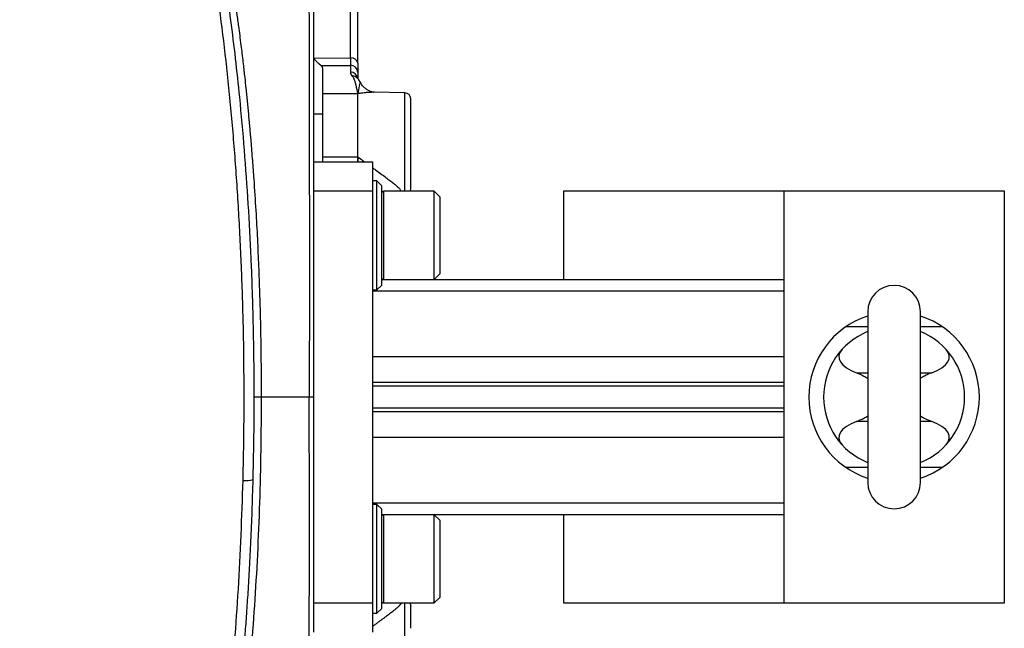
# Model space of a CAD drawing. Header units: inches. Extents: x -21 to 102, y -42 to 31.
# Tile 13 of 15: x 86 to 99, y -3 to 5. Entities that reach past the tile are written whole.
import ezdxf

# ---------------------------------------------------------------- set-up
doc = ezdxf.new("R2010")
doc.units = ezdxf.units.IN
doc.header["$MEASUREMENT"] = 0

msp = doc.modelspace()

# ---------------------------------------------------------------- linework, layer by layer
at = {"color": 7, "linetype": 'Continuous', "lineweight": 25}
for p, q in [((90.454, 4.542), (90.454, 6.136)), ((89.961, 4.538), (90.454, 4.542)), ((90.059, 4.439), (90.453, 4.442)), ((90.079, 4.407), (90.079, 3.15)), ((90.453, 4.442), (90.453, 4.352)), ((90.551, 4.268), (90.55, 4.274)), ((90.551, 4.347), (90.551, 4.267)), ((90.579, 4.222), (90.579, 4.223)), ((90.55, 4.061), (90.079, 4.061)), ((90.55, 3.217), (90.55, 4.061)), ((90.552, 3.217), (90.552, 4.061)), ((91.182, 4.074), (90.773, 4.081)), ((90.079, 3.789), (89.961, 3.789)), ((90.079, 3.217), (90.55, 3.217)), ((90.55, 3.217), (90.552, 3.217)), ((90.55, 3.217), (90.552, 3.217)), ((89.961, -3.15), (89.961, 3.15)), ((89.961, 3.15), (90.748, 3.15)), ((90.748, 3.15), (90.748, -3.15)), ((90.807, 2.894), (90.748, 2.894)), ((90.866, 2.835), (90.807, 2.894)), ((90.807, 1.437), (90.807, 2.894)), ((90.866, 2.835), (90.866, 1.496)), ((90.748, 2.756), (89.961, 2.756)), ((91.575, 2.756), (90.898, 2.756)), ((91.654, 2.677), (91.575, 2.756)), ((91.575, 1.575), (91.575, 2.756)), ((91.654, 1.654), (91.654, 2.677)), ((93.307, 2.756), (93.307, 1.575)), ((99.213, 2.756), (93.307, 2.756)), ((96.26, 2.756), (96.26, -2.756)), ((99.213, -2.756), (99.213, 2.756)), ((91.575, 1.575), (91.654, 1.654)), ((90.807, 1.437), (90.866, 1.496)), ((90.866, 1.575), (96.26, 1.575)), ((90.748, 1.437), (90.807, 1.437)), ((97.382, 1.142), (97.382, -1.142)), ((98.091, -1.142), (98.091, 1.142)), ((89.9, 0), (89.256, 0)), ((90.807, -1.437), (90.748, -1.437)), ((90.866, -1.496), (90.807, -1.437)), ((90.807, -2.894), (90.807, -1.437)), ((90.866, -1.496), (90.866, -2.835)), ((96.26, -1.575), (90.866, -1.575)), ((91.654, -1.654), (91.575, -1.575)), ((91.575, -2.756), (91.575, -1.575)), ((93.307, -1.575), (93.307, -2.756)), ((91.654, -2.677), (91.654, -1.654)), ((89.961, -2.756), (90.748, -2.756)), ((90.898, -2.756), (91.575, -2.756)), ((91.575, -2.756), (91.654, -2.677)), ((93.307, -2.756), (99.213, -2.756)), ((90.748, -2.894), (90.807, -2.894)), ((90.807, -2.894), (90.866, -2.835))]:
    msp.add_line(p, q, dxfattribs=at)
at = {"color": 8, "linetype": 'Continuous', "lineweight": 25}
for p, q in [((91.182, 2.756), (91.182, 4.074)), ((90.55, 3.217), (90.546, 3.15)), ((90.555, 3.15), (90.552, 3.217)), ((90.898, 1.575), (90.898, 2.756)), ((96.26, 1.42), (90.748, 1.42)), ((90.748, 0.542), (96.26, 0.542)), ((97.232, 0.326), (97.382, 0.326)), ((98.091, 0.326), (98.24, 0.326)), ((96.26, 0.195), (90.748, 0.195)), ((96.26, 0.148), (90.748, 0.148)), ((96.26, -0.148), (90.748, -0.148)), ((90.748, -0.195), (96.26, -0.195)), ((97.382, -0.326), (97.232, -0.326)), ((98.24, -0.326), (98.091, -0.326)), ((96.26, -0.542), (90.748, -0.542)), ((96.26, -1.42), (90.748, -1.42)), ((90.898, -2.756), (90.898, -1.575)), ((91.182, -4.074), (91.182, -2.756)), ((90.773, -3.053), (90.748, -3.071))]:
    msp.add_line(p, q, dxfattribs=at)
at = {"color": 7, "linetype": 'Continuous', "lineweight": 25, "flags": 128}
for points in [[(97.039, 0.638), (97.01, 0.597), (96.997, 0.555), (96.999, 0.513), (97.017, 0.471), (97.05, 0.43), (97.097, 0.392), (97.159, 0.357), (97.232, 0.326)], [(98.24, 0.326), (98.314, 0.357), (98.375, 0.392), (98.423, 0.43), (98.456, 0.471), (98.474, 0.513), (98.476, 0.555), (98.462, 0.597), (98.433, 0.638)], [(89.961, 0), (89.93, 0), (89.9, 0)], [(97.232, -0.326), (97.159, -0.357), (97.097, -0.392), (97.05, -0.43), (97.017, -0.471), (96.999, -0.513), (96.997, -0.555), (97.01, -0.597), (97.039, -0.638)], [(98.433, -0.638), (98.462, -0.597), (98.476, -0.555), (98.474, -0.513), (98.456, -0.471), (98.423, -0.43), (98.375, -0.392), (98.314, -0.357), (98.24, -0.326)]]:
    msp.add_lwpolyline(points, dxfattribs=at)
at = {"color": 7, "linetype": 'Continuous', "lineweight": 25}
for centre, radius, start, end in [((90.465, 4.455), 0.0874, 10.9129, 97.1406), ((90.454, 4.346), 0.0968, 1.0102, 90.9758), ((90.55, 3.959), 0.102, 89.0341, 90), ((90.552, 3.96), 0.102, 89.8551, 90.824), ((91.181, 3.995), 0.0787, 0, 89), ((91.181, 2.796), 0.0787, 329.0164, 0), ((90.898, 2.724), 0.0315, 90, 180), ((90.898, 1.606), 0.0315, 180, 270), ((97.736, 1.142), 0.354, 0, 180), ((97.736, 0), 1.142, 108.08, 251.92), ((97.736, 0), 1.142, 288.08, 71.92), ((97.736, 0), 0.945, 112.0243, 247.9757), ((97.736, 0), 0.945, 292.0243, 67.9757), ((97.736, -1.142), 0.354, 180, 0), ((90.898, -1.606), 0.0315, 90, 180), ((90.898, -2.724), 0.0315, 180, 270), ((91.181, -2.796), 0.0787, 360, 30.9836)]:
    msp.add_arc(centre, radius, start, end, dxfattribs=at)
at = {"color": 8, "linetype": 'Continuous', "lineweight": 25}
for centre, radius, start, end in [((90.454, 4.255), 0.0971, 7.8516, 90.8931), ((90.483, 4.207), 0.0908, 41.7785, 93.9368), ((89.048, -0.7), 0.418, 265.1902, 283.8971)]:
    msp.add_arc(centre, radius, start, end, dxfattribs=at)
for points, knots in [([(89.013, -1.117), (89.017, -0.922), (89.026, -0.531), (89.028, 0.056), (89.024, 0.642), (89.01, 1.288), (88.983, 1.993), (88.941, 2.752), (88.885, 3.501), (88.816, 4.235), (88.735, 4.947), (88.642, 5.633), (88.537, 6.295), (88.421, 6.93), (88.295, 7.534), (88.159, 8.104), (88.015, 8.637), (87.862, 9.133), (87.701, 9.592), (87.533, 10.011), (87.359, 10.386), (87.18, 10.718), (86.995, 11.006), (86.806, 11.249), (86.614, 11.444), (86.418, 11.593), (86.221, 11.685), (86.089, 11.729), (86.022, 11.728), (86.021, 11.728)], [0, 0, 0, 0, 0.0301537, 0.060397, 0.0905543, 0.1205314, 0.1603634, 0.2002159, 0.2402762, 0.2805389, 0.3205205, 0.3603534, 0.4002197, 0.4402948, 0.4805157, 0.5204644, 0.5602836, 0.6001366, 0.6401861, 0.6803787, 0.7202998, 0.7600809, 0.7998756, 0.8398404, 0.8800534, 0.9200272, 0.9597962, 0.9995292, 1, 1, 1, 1]), ([(88.05, 8.873), (88.06, 8.849), (88.088, 8.776), (88.134, 8.645), (88.19, 8.483), (88.249, 8.3), (88.309, 8.108), (88.364, 7.918), (88.411, 7.751), (88.454, 7.589), (88.498, 7.418), (88.546, 7.223), (88.595, 7.012), (88.645, 6.783), (88.695, 6.537), (88.746, 6.272), (88.785, 6.054), (88.813, 5.891), (88.831, 5.784), (88.85, 5.669), (88.869, 5.545), (88.889, 5.411), (88.91, 5.267), (88.933, 5.108), (88.959, 4.913), (88.987, 4.695), (89.013, 4.474), (89.034, 4.291), (89.049, 4.152), (89.06, 4.043), (89.069, 3.952), (89.078, 3.863), (89.086, 3.774), (89.094, 3.686), (89.102, 3.599), (89.11, 3.513), (89.122, 3.37), (89.138, 3.172), (89.161, 2.862), (89.184, 2.512), (89.202, 2.182), (89.213, 1.933), (89.221, 1.752), (89.228, 1.574), (89.234, 1.397), (89.239, 1.224), (89.244, 1.052), (89.249, 0.788), (89.255, 0.438), (89.255, 0.144), (89.256, 0)], [0, 0, 0, 0, 0.012759, 0.037441, 0.063291, 0.09031, 0.121762, 0.149326, 0.172871, 0.192397, 0.216622, 0.242345, 0.269568, 0.298289, 0.328508, 0.360226, 0.393443, 0.404608, 0.416709, 0.429747, 0.443721, 0.458633, 0.474482, 0.491268, 0.510474, 0.537919, 0.561185, 0.580272, 0.595178, 0.604611, 0.61392, 0.623103, 0.632162, 0.641096, 0.649906, 0.658591, 0.66715, 0.69324, 0.718098, 0.759419, 0.796808, 0.814574, 0.832077, 0.849317, 0.866295, 0.88301, 0.899462, 0.915652, 0.958818, 1, 1, 1, 1]), ([(90.552, 4.061), (90.56, 4.098), (90.573, 4.161), (90.585, 4.216), (90.58, 4.222), (90.579, 4.222)], [0, 0, 0, 0, 0.576084, 0.990078, 1, 1, 1, 1]), ([(90.552, 3.217), (90.58, 3.196), (90.61, 3.173), (90.639, 3.151), (90.641, 3.15)], [0, 0, 0, 0, 0.930486, 1, 1, 1, 1]), ([(90.748, 3.071), (90.761, 3.062), (90.799, 3.034), (90.859, 2.991), (90.924, 2.943), (90.981, 2.9), (91.029, 2.863), (91.077, 2.823), (91.118, 2.785), (91.125, 2.764), (91.128, 2.756)], [0, 0, 0, 0, 0.077783, 0.22741, 0.373915, 0.495483, 0.611302, 0.720985, 0.886591, 1, 1, 1, 1]), ([(89.256, 0), (89.255, -0.236), (89.253, -0.708), (89.235, -1.413), (89.207, -2.11), (89.167, -2.795), (89.116, -3.469), (89.053, -4.13), (88.979, -4.773), (88.894, -5.393), (88.8, -5.985), (88.695, -6.55), (88.58, -7.088), (88.455, -7.596), (88.321, -8.073), (88.187, -8.5), (88.095, -8.751), (88.052, -8.867)], [0, 0, 0, 0, 0.067716, 0.135531, 0.202864, 0.269916, 0.336993, 0.404404, 0.47215, 0.539299, 0.606044, 0.672694, 0.739556, 0.806956, 0.87482, 0.942236, 1, 1, 1, 1]), ([(86.02, -11.723), (86.053, -11.72), (86.149, -11.713), (86.306, -11.651), (86.491, -11.542), (86.673, -11.388), (86.854, -11.192), (87.031, -10.953), (87.205, -10.674), (87.373, -10.357), (87.536, -10.003), (87.694, -9.61), (87.846, -9.181), (87.991, -8.717), (88.129, -8.221), (88.258, -7.695), (88.379, -7.14), (88.492, -6.554), (88.595, -5.94), (88.688, -5.303), (88.771, -4.646), (88.842, -3.972), (88.903, -3.28), (88.952, -2.571), (88.99, -1.849), (89.005, -1.36), (89.013, -1.117)], [0, 0, 0, 0, 0.0228195, 0.0652223, 0.107507, 0.1498317, 0.1923474, 0.2351068, 0.2776345, 0.3199726, 0.3622679, 0.4046688, 0.447327, 0.4900196, 0.5324187, 0.5746764, 0.6169453, 0.6593858, 0.7021521, 0.744791, 0.7871615, 0.8294355, 0.8717819, 0.914378, 0.9572496, 1, 1, 1, 1])]:
    msp.add_open_spline(points, degree=3, knots=knots, dxfattribs=at)
at = {"color": 7, "linetype": 'Continuous', "lineweight": 25}
for points, knots in [([(89.148, -1.106), (89.151, -0.958), (89.158, -0.677), (89.162, -0.275), (89.163, 0.084), (89.161, 0.4), (89.157, 0.672), (89.152, 0.942), (89.145, 1.226), (89.135, 1.54), (89.117, 1.995), (89.085, 2.588), (89.034, 3.309), (88.976, 3.959), (88.914, 4.536), (88.852, 5.043), (88.783, 5.537), (88.709, 6.018), (88.628, 6.487), (88.54, 6.947), (88.444, 7.401), (88.363, 7.744), (88.303, 7.984), (88.268, 8.122), (88.234, 8.249), (88.203, 8.359), (88.178, 8.449), (88.155, 8.527), (88.132, 8.606), (88.102, 8.707), (88.063, 8.834), (88.016, 8.981), (87.967, 9.129), (87.917, 9.273), (87.865, 9.417), (87.81, 9.562), (87.752, 9.708), (87.693, 9.852), (87.631, 9.993), (87.568, 10.131), (87.506, 10.261), (87.447, 10.376), (87.398, 10.469), (87.356, 10.545), (87.317, 10.613), (87.273, 10.686), (87.223, 10.768), (87.164, 10.858), (87.098, 10.953), (87.029, 11.046), (86.961, 11.131), (86.898, 11.204), (86.826, 11.283), (86.739, 11.368), (86.632, 11.46), (86.54, 11.527), (86.462, 11.576), (86.399, 11.611), (86.324, 11.648), (86.235, 11.682), (86.134, 11.712), (86.063, 11.722), (86.027, 11.727)], [0, 0, 0, 0, 0.023027, 0.043859, 0.062505, 0.078869, 0.092951, 0.10478, 0.120946, 0.137317, 0.153968, 0.19252, 0.231249, 0.270221, 0.299321, 0.328319, 0.357287, 0.386258, 0.415325, 0.444889, 0.475013, 0.506353, 0.516504, 0.526812, 0.536515, 0.544812, 0.551705, 0.557207, 0.562955, 0.570094, 0.581046, 0.593582, 0.606081, 0.618461, 0.630727, 0.644288, 0.657959, 0.671856, 0.685973, 0.700316, 0.714732, 0.727761, 0.739054, 0.747278, 0.754923, 0.764021, 0.774715, 0.787011, 0.800549, 0.815588, 0.829279, 0.841619, 0.852895, 0.872108, 0.891939, 0.913969, 0.923345, 0.934468, 0.947804, 0.963354, 0.981127, 1, 1, 1, 1]), ([(89.882, 10.734), (89.882, 10.734), (89.882, 10.735), (89.882, 10.729), (89.882, 10.721), (89.882, 10.714), (89.882, 10.706), (89.882, 10.698), (89.882, 10.691), (89.882, 10.683), (89.882, 10.674), (89.882, 10.664), (89.882, 10.651), (89.882, 10.633), (89.882, 10.613), (89.882, 10.593), (89.882, 10.576), (89.882, 10.561), (89.882, 10.548), (89.882, 10.534), (89.882, 10.517), (89.882, 10.468), (89.882, 10.411), (89.882, 10.345), (89.882, 10.313), (89.883, 10.284), (89.883, 10.259), (89.883, 10.233), (89.883, 10.2), (89.883, 10.161), (89.883, 10.12), (89.883, 10.084), (89.883, 10.055), (89.883, 10.034), (89.883, 10.013), (89.883, 9.987), (89.883, 9.958), (89.883, 9.935), (89.883, 9.92), (89.883, 9.916), (89.883, 9.914), (89.883, 9.912), (89.883, 9.901), (89.883, 9.881), (89.883, 9.848), (89.883, 9.803), (89.883, 9.745), (89.883, 9.695), (89.883, 9.659), (89.883, 9.643), (89.883, 9.625), (89.883, 9.607), (89.883, 9.589), (89.883, 9.57), (89.883, 9.55), (89.884, 9.489), (89.884, 9.392), (89.884, 9.262), (89.884, 9.151), (89.884, 9.06), (89.885, 8.99), (89.885, 8.939), (89.885, 8.903), (89.885, 8.872), (89.885, 8.84), (89.885, 8.806), (89.885, 8.771), (89.885, 8.735), (89.885, 8.686), (89.885, 8.623), (89.886, 8.545), (89.886, 8.465), (89.886, 8.402), (89.886, 8.345), (89.886, 8.287), (89.886, 8.201), (89.887, 8.088), (89.887, 7.976), (89.887, 7.888), (89.888, 7.836), (89.888, 7.799), (89.888, 7.762), (89.888, 7.725), (89.888, 7.651), (89.889, 7.522), (89.889, 7.33), (89.89, 7.112), (89.891, 6.882), (89.892, 6.706), (89.892, 6.579), (89.892, 6.505), (89.893, 6.426), (89.893, 6.352), (89.893, 6.281), (89.893, 6.215), (89.894, 6.139), (89.894, 6.057), (89.894, 5.963), (89.894, 5.876), (89.895, 5.792), (89.895, 5.715), (89.895, 5.64), (89.895, 5.568), (89.896, 5.499), (89.896, 5.434), (89.896, 5.355), (89.896, 5.25), (89.897, 5.105), (89.897, 4.934), (89.898, 4.74), (89.898, 4.536), (89.899, 4.383), (89.899, 4.292), (89.899, 4.262), (89.899, 4.232), (89.899, 4.201), (89.899, 4.17), (89.899, 4.137), (89.899, 4.095), (89.899, 4.034), (89.9, 3.946), (89.9, 3.829), (89.9, 3.723), (89.9, 3.637), (89.9, 3.579), (89.9, 3.517), (89.9, 3.453), (89.901, 3.385), (89.901, 3.314), (89.901, 3.099), (89.901, 2.75), (89.902, 2.278), (89.902, 1.84), (89.902, 1.436), (89.902, 1.072), (89.901, 0.748), (89.901, 0.464), (89.901, 0.219), (89.9, 0.069), (89.9, 0)], [0, 0, 0, 0, 0.006084, 0.024465, 0.031948, 0.039584, 0.047373, 0.052442, 0.057165, 0.062146, 0.067382, 0.07287, 0.078609, 0.087457, 0.096372, 0.103917, 0.110092, 0.114902, 0.118351, 0.122799, 0.128445, 0.134086, 0.165048, 0.172061, 0.179073, 0.186083, 0.190017, 0.194553, 0.201416, 0.208993, 0.216454, 0.224071, 0.227876, 0.230957, 0.23456, 0.238687, 0.243339, 0.248515, 0.249778, 0.250317, 0.25036, 0.250614, 0.251596, 0.255037, 0.259942, 0.26658, 0.27496, 0.285091, 0.287288, 0.289552, 0.291884, 0.294283, 0.296749, 0.299282, 0.301881, 0.304546, 0.322728, 0.338323, 0.351364, 0.361141, 0.368774, 0.374267, 0.377624, 0.380358, 0.383975, 0.387591, 0.391206, 0.394821, 0.398435, 0.406179, 0.413923, 0.421668, 0.429355, 0.432197, 0.437831, 0.445781, 0.456053, 0.46866, 0.475923, 0.479102, 0.482284, 0.485469, 0.488657, 0.491848, 0.504535, 0.521131, 0.539168, 0.557147, 0.575068, 0.579604, 0.585803, 0.591654, 0.597158, 0.602316, 0.607127, 0.611593, 0.618883, 0.625013, 0.631685, 0.637371, 0.642825, 0.648047, 0.653037, 0.657794, 0.662319, 0.666611, 0.67397, 0.6838, 0.696123, 0.708427, 0.722508, 0.736348, 0.738259, 0.740192, 0.742148, 0.744126, 0.746127, 0.748149, 0.750477, 0.75417, 0.759926, 0.767387, 0.776549, 0.780016, 0.783676, 0.787527, 0.79157, 0.795805, 0.800231, 0.804849, 0.835991, 0.864765, 0.891219, 0.915378, 0.937251, 0.956431, 0.973276, 0.987798, 1, 1, 1, 1]), ([(89.961, 3.156), (89.961, 3.248), (89.961, 3.561), (89.961, 4.084), (89.961, 4.721), (89.961, 5.336), (89.961, 5.926), (89.961, 6.49), (89.961, 7.028), (89.961, 7.537), (89.961, 8.013), (89.961, 8.454), (89.961, 8.859), (89.961, 9.226), (89.961, 9.555), (89.961, 9.843), (89.961, 10.087), (89.961, 10.289), (89.961, 10.447), (89.961, 10.559), (89.961, 10.63), (89.961, 10.638), (89.961, 10.643)], [0, 0, 0, 0, 0.021096, 0.072565, 0.124442, 0.176052, 0.227425, 0.278733, 0.330296, 0.382048, 0.433651, 0.485152, 0.53645, 0.58794, 0.639683, 0.69145, 0.742852, 0.79415, 0.845564, 0.897309, 0.949056, 1, 1, 1, 1]), ([(90.551, 4.472), (90.551, 4.483), (90.551, 4.506), (90.551, 4.54), (90.551, 4.574), (90.551, 4.608), (90.551, 4.641), (90.551, 4.674), (90.551, 4.707), (90.551, 4.772), (90.551, 4.867), (90.551, 4.96), (90.551, 5.04), (90.551, 5.118), (90.551, 5.258), (90.551, 5.398), (90.551, 5.527), (90.551, 5.649), (90.551, 5.74), (90.551, 5.816), (90.551, 5.853), (90.551, 5.892), (90.551, 5.925), (90.551, 5.956), (90.551, 5.986), (90.551, 6.014), (90.551, 6.032), (90.551, 6.041)], [0, 0, 0, 0, 0.015563, 0.031127, 0.04669, 0.062253, 0.077817, 0.09338, 0.108943, 0.124506, 0.186756, 0.249005, 0.267141, 0.311793, 0.374514, 0.5, 0.562786, 0.625507, 0.750993, 0.770186, 0.813276, 0.847144, 0.875498, 0.906623, 0.937749, 0.968875, 1, 1, 1, 1]), ([(90.059, 4.439), (90.058, 4.44), (90.055, 4.441), (90.052, 4.444), (90.047, 4.448), (90.043, 4.451), (90.036, 4.457), (90.027, 4.466), (90.014, 4.477), (90.001, 4.49), (89.987, 4.505), (89.976, 4.517), (89.969, 4.525), (89.966, 4.529), (89.964, 4.531), (89.963, 4.533), (89.962, 4.534), (89.961, 4.536), (89.961, 4.537), (89.961, 4.538)], [0, 0, 0, 0, 0.046857, 0.09522, 0.145102, 0.196512, 0.249456, 0.368228, 0.498439, 0.613805, 0.74901, 0.874412, 0.911305, 0.937133, 0.956019, 0.96541, 0.972532, 0.987735, 1, 1, 1, 1]), ([(90.454, 4.542), (90.454, 4.53), (90.454, 4.519), (90.454, 4.498), (90.454, 4.489), (90.453, 4.464), (90.453, 4.451), (90.453, 4.442)], [0, 0, 0, 0, 0.25, 0.25, 0.5, 0.5, 1, 1, 1, 1]), ([(90.079, 4.407), (90.079, 4.408), (90.079, 4.41), (90.078, 4.413), (90.077, 4.417), (90.076, 4.42), (90.074, 4.423), (90.072, 4.426), (90.069, 4.43), (90.066, 4.433), (90.063, 4.436), (90.06, 4.438), (90.059, 4.439)], [0, 0, 0, 0, 0.105319, 0.209175, 0.311667, 0.412898, 0.512974, 0.612004, 0.710104, 0.80739, 0.903981, 1, 1, 1, 1]), ([(90.551, 4.472), (90.551, 4.468), (90.551, 4.462), (90.551, 4.452), (90.551, 4.443), (90.551, 4.434), (90.551, 4.426), (90.551, 4.418), (90.551, 4.41), (90.551, 4.402), (90.551, 4.393), (90.551, 4.383), (90.551, 4.372), (90.551, 4.363), (90.551, 4.354), (90.551, 4.35), (90.551, 4.347)], [0, 0, 0, 0, 0.055951, 0.111746, 0.16743, 0.223049, 0.278651, 0.33428, 0.389984, 0.445808, 0.501798, 0.601673, 0.701168, 0.800544, 0.900067, 1, 1, 1, 1]), ([(90.477, 4.298), (90.479, 4.295), (90.481, 4.293), (90.484, 4.288), (90.486, 4.285), (90.49, 4.278), (90.492, 4.273), (90.499, 4.258), (90.502, 4.249), (90.513, 4.219), (90.518, 4.199), (90.533, 4.14), (90.542, 4.101), (90.55, 4.061)], [0, 0, 0, 0, 0.03125, 0.03125, 0.0625, 0.0625, 0.125, 0.125, 0.25, 0.25, 0.5, 0.5, 1, 1, 1, 1]), ([(90.58, 4.223), (90.575, 4.231), (90.569, 4.243), (90.558, 4.259), (90.553, 4.265), (90.551, 4.268)], [0, 0, 0, 0, 0.542156, 0.763094, 1, 1, 1, 1]), ([(90.765, 4.08), (90.759, 4.081), (90.748, 4.083), (90.726, 4.09), (90.701, 4.1), (90.667, 4.119), (90.631, 4.15), (90.6, 4.184), (90.587, 4.212), (90.582, 4.223)], [0, 0, 0, 0, 0.101354, 0.193284, 0.329276, 0.519516, 0.682666, 0.879543, 1, 1, 1, 1]), ([(90.773, 4.081), (90.767, 4.081), (90.756, 4.081), (90.739, 4.081), (90.722, 4.08), (90.703, 4.08), (90.684, 4.078), (90.661, 4.077), (90.633, 4.074), (90.604, 4.07), (90.577, 4.066), (90.561, 4.063), (90.552, 4.061)], [0, 0, 0, 0, 0.0748124, 0.1527436, 0.233797, 0.3179758, 0.405283, 0.4957217, 0.6309383, 0.7827754, 0.8806111, 1, 1, 1, 1]), ([(91.26, 3.695), (91.26, 3.728), (91.26, 3.794), (91.26, 3.874), (91.26, 3.937), (91.26, 3.977), (91.26, 3.996), (91.26, 3.993), (91.26, 3.992)], [0, 0, 0, 0, 0.187508, 0.375017, 0.562525, 0.750034, 0.937542, 1, 1, 1, 1]), ([(91.26, 2.797), (91.26, 2.797), (91.26, 2.797), (91.26, 2.798), (91.26, 2.799), (91.26, 2.801), (91.26, 2.806), (91.26, 2.814), (91.26, 2.827), (91.26, 2.841), (91.26, 2.857), (91.26, 2.882), (91.26, 2.91), (91.26, 2.941), (91.26, 2.974), (91.26, 3.019), (91.26, 3.068), (91.26, 3.108), (91.26, 3.149), (91.26, 3.2), (91.26, 3.262), (91.26, 3.313), (91.26, 3.352), (91.26, 3.39), (91.26, 3.453), (91.26, 3.519), (91.26, 3.579), (91.26, 3.611), (91.26, 3.637), (91.26, 3.658), (91.26, 3.678), (91.26, 3.691), (91.26, 3.695)], [0, 0, 0, 0, 0.008934, 0.020844, 0.035729, 0.053588, 0.073663, 0.115855, 0.147881, 0.179908, 0.211971, 0.244155, 0.30399, 0.333857, 0.363837, 0.421878, 0.479903, 0.50734, 0.534684, 0.589426, 0.639899, 0.690355, 0.71324, 0.736069, 0.781753, 0.863398, 0.897548, 0.931699, 0.944074, 0.965764, 0.987188, 1, 1, 1, 1]), ([(89.961, 0), (89.961, 0.234), (89.961, 0.703), (89.961, 1.4), (89.961, 2.085), (89.961, 2.53), (89.961, 2.749)], [0, 0, 0, 0, 0.252799, 0.505019, 0.756249, 1, 1, 1, 1]), ([(90.866, 2.165), (90.866, 2.161), (90.866, 2.152), (90.866, 2.139), (90.866, 2.126), (90.866, 2.113), (90.866, 2.099), (90.866, 2.086), (90.866, 2.069), (90.866, 2.048), (90.866, 2.026), (90.866, 2.007), (90.866, 1.987), (90.866, 1.966), (90.866, 1.953), (90.866, 1.946)], [0, 0, 0, 0, 0.05858, 0.117159, 0.175738, 0.234317, 0.292896, 0.351474, 0.410482, 0.526783, 0.635436, 0.702998, 0.801998, 0.900999, 1, 1, 1, 1]), ([(90.866, 1.886), (90.866, 1.882), (90.866, 1.874), (90.866, 1.863), (90.866, 1.852), (90.866, 1.841), (90.866, 1.821), (90.866, 1.793), (90.866, 1.753), (90.866, 1.711), (90.866, 1.672), (90.866, 1.647), (90.866, 1.632), (90.866, 1.62), (90.866, 1.613), (90.866, 1.609), (90.866, 1.607), (90.866, 1.606), (90.866, 1.606), (90.866, 1.606)], [0, 0, 0, 0, 0.022908, 0.045817, 0.068725, 0.091634, 0.114542, 0.19463, 0.274718, 0.403409, 0.532099, 0.647247, 0.704755, 0.762482, 0.881188, 0.901161, 0.940474, 0.977017, 1, 1, 1, 1]), ([(97.095, 0.945), (97.128, 0.945), (97.194, 0.945), (97.29, 0.945), (97.353, 0.945), (97.382, 0.945)], [0, 0, 0, 0, 0.355579, 0.712199, 1, 1, 1, 1]), ([(98.091, 0.945), (98.118, 0.945), (98.181, 0.945), (98.276, 0.945), (98.343, 0.945), (98.377, 0.945)], [0, 0, 0, 0, 0.27303, 0.635867, 1, 1, 1, 1]), ([(97.232, 0.326), (97.265, 0.313), (97.314, 0.293), (97.365, 0.262), (97.382, 0.252)], [0, 0, 0, 0, 0.6628823, 1, 1, 1, 1]), ([(98.24, 0.326), (98.208, 0.313), (98.159, 0.293), (98.108, 0.262), (98.091, 0.252)], [0, 0, 0, 0, 0.662882, 1, 1, 1, 1]), ([(89.882, -10.734), (89.882, -10.73), (89.882, -10.721), (89.882, -10.65), (89.882, -10.537), (89.882, -10.377), (89.883, -10.174), (89.883, -9.927), (89.883, -9.637), (89.884, -9.305), (89.885, -8.935), (89.886, -8.527), (89.887, -8.082), (89.888, -7.602), (89.89, -7.088), (89.892, -6.545), (89.894, -5.976), (89.896, -5.381), (89.898, -4.76), (89.899, -4.119), (89.9, -3.46), (89.901, -2.79), (89.902, -2.107), (89.902, -1.412), (89.901, -0.709), (89.901, -0.236), (89.9, 0)], [0, 0, 0, 0, 0.041096, 0.082999, 0.124825, 0.16637, 0.207845, 0.249419, 0.291267, 0.333141, 0.374726, 0.416204, 0.457745, 0.499543, 0.541449, 0.583063, 0.624536, 0.666054, 0.707781, 0.74971, 0.791355, 0.832832, 0.874319, 0.915996, 0.957979, 1, 1, 1, 1]), ([(89.961, -2.749), (89.961, -2.53), (89.961, -2.084), (89.961, -1.4), (89.961, -0.702), (89.961, -0.234), (89.961, 0)], [0, 0, 0, 0, 0.243815, 0.495017, 0.747188, 1, 1, 1, 1]), ([(89.256, 0), (89.237, 0), (89.209, 0), (89.179, 0), (89.168, 0), (89.162, 0)], [0, 0, 0, 0, 0.481663, 0.741403, 1, 1, 1, 1]), ([(97.232, -0.326), (97.265, -0.313), (97.314, -0.293), (97.365, -0.262), (97.382, -0.252)], [0, 0, 0, 0, 0.6628823, 1, 1, 1, 1]), ([(98.091, -0.252), (98.107, -0.262), (98.158, -0.293), (98.207, -0.312), (98.24, -0.326)], [0, 0, 0, 0, 0.3190095, 1, 1, 1, 1]), ([(97.382, -0.945), (97.355, -0.945), (97.292, -0.945), (97.196, -0.945), (97.129, -0.945), (97.095, -0.945)], [0, 0, 0, 0, 0.27303, 0.635867, 1, 1, 1, 1]), ([(98.377, -0.945), (98.344, -0.945), (98.278, -0.945), (98.183, -0.945), (98.119, -0.945), (98.091, -0.945)], [0, 0, 0, 0, 0.355579, 0.712199, 1, 1, 1, 1]), ([(86.029, -11.727), (86.058, -11.723), (86.118, -11.715), (86.207, -11.691), (86.297, -11.659), (86.383, -11.62), (86.462, -11.576), (86.534, -11.531), (86.596, -11.486), (86.654, -11.441), (86.714, -11.389), (86.782, -11.327), (86.857, -11.25), (86.936, -11.161), (87.017, -11.062), (87.096, -10.956), (87.175, -10.841), (87.254, -10.718), (87.338, -10.578), (87.423, -10.423), (87.512, -10.251), (87.601, -10.062), (87.68, -9.883), (87.749, -9.717), (87.809, -9.566), (87.869, -9.406), (87.929, -9.238), (87.988, -9.067), (88.041, -8.903), (88.101, -8.714), (88.168, -8.485), (88.251, -8.19), (88.339, -7.844), (88.431, -7.458), (88.518, -7.052), (88.599, -6.643), (88.673, -6.231), (88.742, -5.808), (88.806, -5.375), (88.865, -4.934), (88.918, -4.496), (88.955, -4.152), (88.979, -3.908), (88.994, -3.754), (89.009, -3.586), (89.025, -3.391), (89.044, -3.158), (89.063, -2.895), (89.083, -2.6), (89.102, -2.276), (89.12, -1.917), (89.136, -1.523), (89.144, -1.248), (89.148, -1.106)], [0, 0, 0, 0, 0.015909, 0.033568, 0.051326, 0.069195, 0.086304, 0.101203, 0.114217, 0.125562, 0.137374, 0.152772, 0.169426, 0.187068, 0.205716, 0.224338, 0.241508, 0.261269, 0.280559, 0.301452, 0.32369, 0.346326, 0.369293, 0.385019, 0.401064, 0.41744, 0.434157, 0.451157, 0.46682, 0.480471, 0.502945, 0.527694, 0.556365, 0.588292, 0.619392, 0.649017, 0.678224, 0.707557, 0.73676, 0.765855, 0.794625, 0.821608, 0.831173, 0.840463, 0.850378, 0.862424, 0.876638, 0.893038, 0.910529, 0.930025, 0.951469, 0.974787, 1, 1, 1, 1]), ([(90.866, -2.165), (90.866, -2.17), (90.866, -2.179), (90.866, -2.192), (90.866, -2.205), (90.866, -2.218), (90.866, -2.231), (90.866, -2.244), (90.866, -2.262), (90.866, -2.283), (90.866, -2.304), (90.866, -2.324), (90.866, -2.343), (90.866, -2.364), (90.866, -2.378), (90.866, -2.385)], [0, 0, 0, 0, 0.05858, 0.117159, 0.175738, 0.234317, 0.292896, 0.351474, 0.410482, 0.526783, 0.635436, 0.702998, 0.801998, 0.900999, 1, 1, 1, 1]), ([(90.866, -2.445), (90.866, -2.449), (90.866, -2.456), (90.866, -2.468), (90.866, -2.479), (90.866, -2.49), (90.866, -2.51), (90.866, -2.538), (90.866, -2.578), (90.866, -2.62), (90.866, -2.659), (90.866, -2.683), (90.866, -2.698), (90.866, -2.711), (90.866, -2.718), (90.866, -2.722), (90.866, -2.723), (90.866, -2.724), (90.866, -2.724), (90.866, -2.724)], [0, 0, 0, 0, 0.022908, 0.045817, 0.068725, 0.091634, 0.114542, 0.19463, 0.274718, 0.403409, 0.532099, 0.647247, 0.704755, 0.762482, 0.881188, 0.901161, 0.940474, 0.977017, 1, 1, 1, 1]), ([(91.131, -2.75), (91.131, -2.751), (91.131, -2.753), (91.131, -2.756), (91.13, -2.759), (91.128, -2.763), (91.126, -2.767), (91.124, -2.77), (91.122, -2.775), (91.119, -2.779), (91.115, -2.783), (91.111, -2.788), (91.107, -2.793), (91.103, -2.798), (91.095, -2.806), (91.082, -2.818), (91.062, -2.835), (91.04, -2.854), (91.015, -2.874), (90.989, -2.894), (90.962, -2.915), (90.933, -2.936), (90.903, -2.958), (90.873, -2.98), (90.842, -3.003), (90.808, -3.027), (90.785, -3.044), (90.773, -3.053)], [0, 0, 0, 0, 0.015525, 0.031213, 0.047088, 0.063174, 0.079495, 0.096072, 0.112927, 0.130079, 0.147548, 0.165351, 0.183506, 0.202028, 0.220932, 0.275909, 0.33446, 0.396815, 0.463164, 0.525514, 0.591461, 0.655972, 0.72425, 0.787317, 0.854283, 0.925171, 1, 1, 1, 1]), ([(91.26, -3.096), (91.26, -3.063), (91.26, -2.997), (91.26, -2.917), (91.26, -2.854), (91.26, -2.814), (91.26, -2.795), (91.26, -2.798), (91.26, -2.799)], [0, 0, 0, 0, 0.187508, 0.375017, 0.562525, 0.750034, 0.937542, 1, 1, 1, 1])]:
    msp.add_open_spline(points, degree=3, knots=knots, dxfattribs=at)
for points in [[(90.453, 4.352), (90.453, 4.334), (90.461, 4.316), (90.477, 4.298)], [(90.55, 4.061), (90.55, 4.061), (90.55, 4.061), (90.55, 4.061)], [(90.552, 4.061), (90.552, 4.061), (90.552, 4.061), (90.552, 4.061)], [(90.55, 3.217), (90.55, 3.217), (90.55, 3.217), (90.55, 3.217)], [(90.552, 3.217), (90.552, 3.217), (90.552, 3.217), (90.552, 3.217)]]:
    msp.add_open_spline(points, degree=3, dxfattribs=at)

doc.saveas('drawing.dxf')
